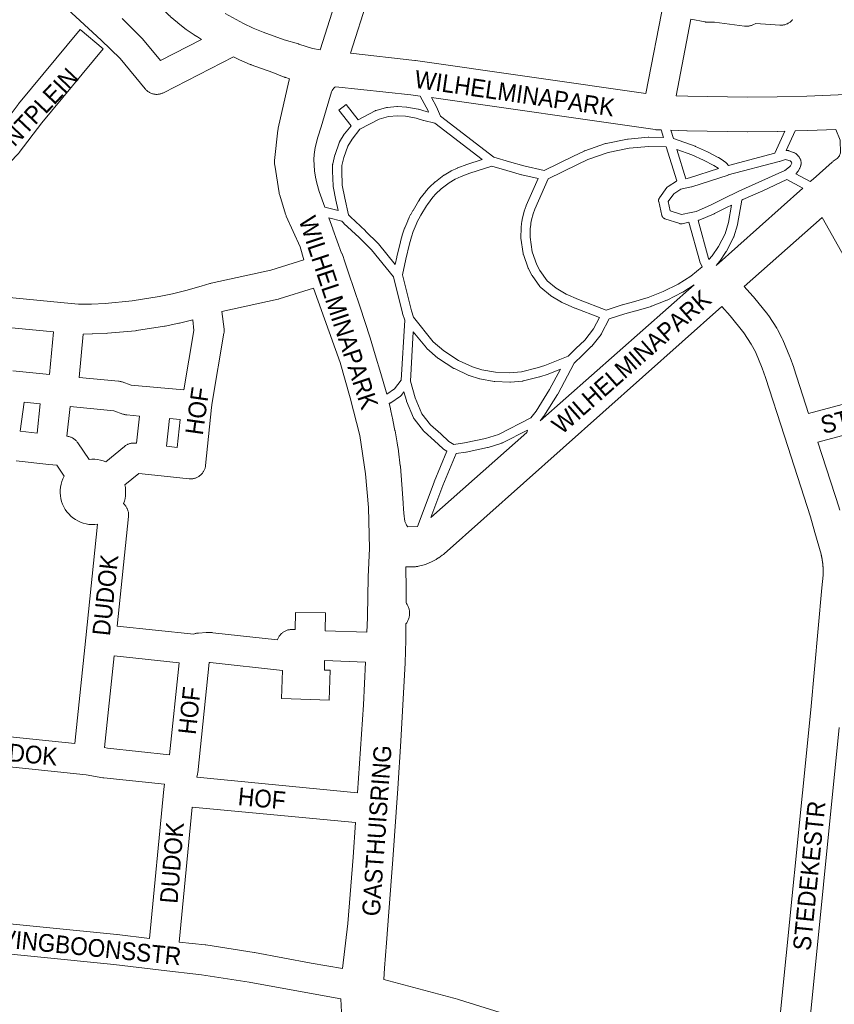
# Model space of a CAD drawing. Header units: metres. Extents: x 123819 to 142731, y 393440 to 405763.
# Tile 189 of 256: x 133383 to 133737, y 397218 to 397646. Entities that reach past the tile are written whole.
import ezdxf
from ezdxf.enums import TextEntityAlignment as Align

# ---------------------------------------------------------------- set-up
doc = ezdxf.new("R2010")
doc.units = ezdxf.units.M
doc.header["$MEASUREMENT"] = 0
for name, color, linetype, lineweight in [('gs-anno-wegen algemeen tekst', 7, 'Continuous', 0), ('gs-knt-aanvullende hoofdweg', 7, 'Continuous', 0), ('gs-knt-paden', 7, 'Continuous', 0), ('gs-knt-wegen algemeen', 7, 'Continuous', 0)]:
    doc.layers.add(name, color=color, linetype=linetype, lineweight=lineweight)
doc.styles.add('Style-Arial', font='arial.ttf')

msp = doc.modelspace()

# ---------------------------------------------------------------- linework, layer by layer
at = {"layer": 'gs-knt-aanvullende hoofdweg', "color": 7, "linetype": 'Continuous', "flags": 128}
for points in [[(133462.25, 397637.01), (133460.43, 397638.13), (133460.18, 397638.29), (133459.44, 397638.79), (133459.23, 397638.93), (133459, 397639.09), (133455.97, 397641.13), (133455.57, 397641.43), (133452.1, 397644.12), (133451.82, 397644.35), (133448.65, 397647.07), (133448.62, 397647.1), (133448.59, 397647.13), (133448.42, 397647.28), (133448.26, 397647.44), (133442.34, 397653.31), (133442.11, 397653.55), (133403.28, 397695.69), (133403.26, 397695.7), (133398.02, 397700.68), (133394.19, 397703.96), (133394.19, 397703.96), (133393.83, 397704.26)], [(133472.47, 397648.35), (133480.48, 397644), (133484.74, 397641.99), (133489.08, 397640.15), (133498.2, 397636.9), (133504.29, 397635.16), (133504.57, 397635.08), (133510.43, 397633.16), (133513.77, 397632.59)], [(133506.72, 397541.36), (133505.14, 397546.94), (133499.07, 397560.24), (133498.94, 397560.54), (133498.83, 397560.85), (133498.72, 397561.16), (133496.2, 397569.43), (133496.11, 397569.77), (133496.03, 397570.1), (133495.97, 397570.44), (133494.05, 397582.51), (133494, 397582.91), (133493.97, 397583.3), (133493.96, 397583.7), (133493.97, 397584.09), (133494, 397584.49), (133495.4, 397597.66), (133495.46, 397598.09), (133495.55, 397598.51), (133500.16, 397618.97), (133500.39, 397619.99), (133498.85, 397620.48), (133498.75, 397620.51), (133498.52, 397620.59), (133498.47, 397620.61), (133498.2, 397620.71), (133493.24, 397622.72), (133483.83, 397626.07), (133483.62, 397626.15), (133483.42, 397626.24), (133478.74, 397628.22), (133478.47, 397628.34), (133476.08, 397629.47)], [(133526.94, 397631.06), (133554.93, 397627.97), (133554.96, 397627.97), (133555.2, 397627.94), (133655.23, 397613.63)], [(133668.28, 397612.54), (133673.45, 397612.36), (133699.28, 397612.01), (133712.14, 397612.13), (133725.02, 397612.45), (133742.19, 397613.19), (133759.84, 397614.25), (133767.13, 397615.19), (133770.53, 397615.9), (133773.93, 397616.78), (133779.55, 397618.65), (133794.5, 397624.33), (133801.99, 397627.29)], [(133557.22, 397612.47), (133553.2, 397613.05), (133553.19, 397613.05), (133520.57, 397616.53), (133520.51, 397616.49), (133520.34, 397616.4), (133520.19, 397616.3), (133519.98, 397616.15), (133519.75, 397615.95), (133519.26, 397615.38), (133518.93, 397614.86), (133518.73, 397614.23), (133516.39, 397606.54), (133514.14, 397599.12), (133512.75, 397594.57), (133511.64, 397590.13), (133511.17, 397587.12), (133511.02, 397584.94), (133511.28, 397580.02), (133511.72, 397577.22), (133512.29, 397574.6), (133513.31, 397571.03), (133515.79, 397564.21)], [(133661.84, 397597.75), (133659.99, 397597.82), (133659.94, 397597.82), (133659.62, 397597.84), (133659.57, 397597.84), (133659.26, 397597.88), (133659.2, 397597.89), (133562.14, 397611.77)], [(133715.53, 397597.19), (133712.46, 397597.12), (133712.34, 397597.11), (133699.34, 397596.99), (133699.17, 397596.99), (133673.16, 397597.34), (133672.99, 397597.34), (133666.09, 397597.59)], [(133726.6, 397575.28), (133727.87, 397576.41), (133736.05, 397583.69), (133736.31, 397583.91), (133736.58, 397584.12), (133738.33, 397585.41), (133739.26, 397586.55), (133739.33, 397586.68), (133739.66, 397587.75), (133739.51, 397593.34), (133737.62, 397597.96), (133725.59, 397597.45), (133725.46, 397597.44), (133720, 397597.3)], [(133685.65, 397538.85), (133723.4, 397572.44)], [(133517.49, 397559.6), (133519.28, 397554.74), (133519.3, 397554.7), (133523.09, 397544.23), (133523.12, 397544.16), (133523.71, 397542.82), (133524.26, 397541.26), (133526.14, 397535.74), (133531.05, 397521.15), (133535.53, 397507.45), (133537.71, 397500), (133540.05, 397492.01), (133542.39, 397484.02), (133542.7, 397482.94)], [(133731.68, 397559.7), (133697.95, 397529.69)], [(133609.36, 397471.43), (133676.15, 397530.44)], [(133534.36, 397386.51), (133534.64, 397403.4), (133534.65, 397403.62), (133535.23, 397415.97), (133534.74, 397433.79), (133533.43, 397448.34), (133530.96, 397465.02), (133526.75, 397481.34), (133522.38, 397496.65), (133510.82, 397529)], [(133688.22, 397521.03), (133567.59, 397413.59), (133567.34, 397413.37), (133567.33, 397413.37), (133567.07, 397413.16), (133567.06, 397413.16), (133566.79, 397412.97), (133566.78, 397412.96), (133565.23, 397411.91), (133565.11, 397411.84), (133564.4, 397411.38), (133564.1, 397411.19), (133563.78, 397411.02), (133562.37, 397410.29), (133562.09, 397410.15), (133561.14, 397409.71), (133560.78, 397409.55), (133559.75, 397409.13), (133559.36, 397408.99), (133558.97, 397408.87), (133557.81, 397408.54), (133557.76, 397408.53), (133557.05, 397408.33), (133556.51, 397408.21), (133556.22, 397408.15), (133555.96, 397408.1), (133555.94, 397408.1), (133555.8, 397408.08), (133555.68, 397408.06), (133555.57, 397408.04), (133555.51, 397408.04), (133555.45, 397408.03), (133555.23, 397408.01), (133555.17, 397408), (133554.64, 397407.94), (133554.13, 397407.91), (133553.65, 397407.89), (133553.64, 397407.89), (133553.34, 397407.89), (133553.33, 397407.89), (133553.03, 397407.9), (133550.9, 397408), (133551.05, 397398.24), (133551.05, 397398.2), (133551.05, 397398.09), (133551.06, 397392.32)], [(133543.69, 397478.93), (133544.25, 397476.75), (133544.31, 397476.5), (133545.1, 397472.91), (133545.15, 397472.69), (133545.19, 397472.52), (133545.34, 397471.82), (133545.38, 397471.65), (133546.26, 397467.11), (133546.28, 397467.01), (133547.21, 397461.86), (133547.24, 397461.71), (133547.75, 397458.5), (133547.79, 397458.23), (133548.57, 397451.87), (133548.58, 397451.79), (133548.61, 397451.55), (133548.61, 397451.52), (133549.23, 397443.71), (133549.24, 397443.65), (133549.8, 397435.76), (133549.81, 397435.73), (133549.81, 397435.62), (133549.97, 397432.97), (133550.23, 397429.75), (133550.33, 397428.91), (133550.58, 397427.69), (133551.04, 397426.54), (133551.32, 397426.01), (133551.66, 397425.47), (133551.66, 397425.47), (133551.66, 397425.46)], [(133561.77, 397429.38), (133603.54, 397466.29)], [(133551.66, 397425.46), (133551.81, 397425.27), (133556.02, 397425.48)], [(133551.06, 397392.32), (133551.09, 397392.28), (133551.31, 397391.97), (133551.51, 397391.66), (133551.69, 397391.34), (133551.86, 397391.02), (133552.01, 397390.68), (133552.14, 397390.34), (133552.26, 397389.99), (133552.36, 397389.63), (133552.44, 397389.27), (133552.51, 397388.91), (133552.55, 397388.54), (133552.58, 397388.18), (133552.59, 397387.81), (133552.58, 397387.44), (133552.56, 397387.07), (133552.52, 397386.71), (133552.45, 397386.34), (133552.38, 397385.98), (133552.28, 397385.63), (133552.16, 397385.28), (133552.03, 397384.93), (133551.89, 397384.59), (133551.72, 397384.26), (133551.54, 397383.94), (133551.35, 397383.63), (133551.13, 397383.33), (133551.03, 397383.19), (133550.97, 397376.24), (133550.97, 397376.06), (133550.65, 397366.25), (133550.64, 397366.08), (133548.81, 397332.36), (133548.81, 397332.28), (133547.47, 397311.63), (133547.47, 397311.59), (133545.28, 397280.83), (133545.28, 397280.81), (133545.28, 397280.8), (133543.63, 397258.12), (133542.58, 397244.58), (133541.74, 397233.67), (133541.74, 397233.66), (133541.35, 397228.71)], [(133534.09, 397379.56), (133534.35, 397385.81), (133534.36, 397386.5)], [(133534.36, 397386.5), (133534.36, 397386.5), (133534.36, 397386.51)], [(133534.36, 397386.5), (133534.36, 397386.5), (133534.36, 397386.51)], [(133530.01, 397309.84), (133532.53, 397347.94), (133533.49, 397366.55)], [(133523.49, 397233.4), (133525.84, 397252.97), (133528.12, 397281.84), (133529.14, 397296.84)], [(133513.93, 397060.83), (133513.9, 397061), (133513.72, 397062.23), (133513.67, 397062.65), (133513.64, 397063.07), (133513.53, 397065.82), (133513.53, 397066.21), (133513.54, 397066.59), (133513.56, 397066.87), (133513.55, 397067.15), (133513.54, 397067.49), (133513.6, 397070.95), (133513.61, 397071.26), (133513.64, 397071.57), (133514.65, 397081.67), (133516.87, 397109.85), (133523.52, 397195.98), (133523.55, 397202.88), (133522.74, 397220.3), (133522.74, 397220.31)]]:
    msp.add_lwpolyline(points, dxfattribs=at)
at = {"layer": 'gs-knt-paden', "color": 7, "linetype": 'Continuous', "flags": 128}
msp.add_lwpolyline([(133515.79, 397564.21), (133521.59, 397562.68), (133520.58, 397567.24), (133520.57, 397567.28), (133519.39, 397573.12), (133519.38, 397573.2), (133519.36, 397573.28), (133519.36, 397573.36), (133519.35, 397573.45), (133519.11, 397579.89), (133519.11, 397579.95), (133519.11, 397580.02), (133519.17, 397582.56), (133519.18, 397582.65), (133519.19, 397582.74), (133519.2, 397582.82), (133519.21, 397582.91), (133519.23, 397582.99), (133520.2, 397586.88), (133520.22, 397586.97), (133520.25, 397587.06), (133522.06, 397592.19), (133522.08, 397592.27), (133522.12, 397592.35), (133522.15, 397592.42), (133522.19, 397592.49), (133522.23, 397592.56), (133524.23, 397595.88), (133524.28, 397595.96), (133524.33, 397596.03), (133524.38, 397596.1), (133527.17, 397599.6), (133521.86, 397606.32, -0.341012), (133521.87, 397606.33), (133525.01, 397608.81, -0.351631), (133525.02, 397608.81), (133530.28, 397602.16), (133537.65, 397606.09), (133537.73, 397606.13), (133537.82, 397606.16), (133537.9, 397606.2), (133537.99, 397606.23), (133538.07, 397606.25), (133542.62, 397607.48), (133542.71, 397607.5), (133542.79, 397607.52), (133542.88, 397607.53), (133542.96, 397607.54), (133547.1, 397607.92), (133547.18, 397607.93), (133547.25, 397607.93), (133547.33, 397607.93), (133547.41, 397607.92), (133551.2, 397607.69), (133551.28, 397607.68), (133551.36, 397607.67), (133551.44, 397607.66), (133556.33, 397606.77), (133556.42, 397606.75), (133556.52, 397606.72), (133559.78, 397605.8), (133560.87, 397605.51), (133560.64, 397606.02), (133557.22, 397612.47)], format="xyb", dxfattribs=at)
for points in [[(133562.14, 397611.77), (133564.22, 397607.85), (133564.25, 397607.79), (133564.28, 397607.73)], [(133564.28, 397607.73), (133566.05, 397603.77), (133589.25, 397585.92), (133595.94, 397583.94), (133602.27, 397582.2), (133610.98, 397580.16), (133623.76, 397586.31), (133628.4, 397588.59), (133628.47, 397588.62), (133628.55, 397588.65), (133628.62, 397588.68), (133637.65, 397591.83), (133637.74, 397591.86), (133637.83, 397591.88), (133637.92, 397591.9), (133647.22, 397593.78), (133647.3, 397593.79), (133647.38, 397593.8), (133647.45, 397593.81), (133656.26, 397594.55), (133656.35, 397594.56), (133656.45, 397594.56), (133662.84, 397594.48), (133661.84, 397597.75)], [(133539.34, 397602.43), (133531.05, 397598.02), (133527.61, 397593.7), (133525.78, 397590.66), (133524.07, 397585.82), (133523.19, 397582.24), (133523.13, 397579.98), (133523.36, 397573.76), (133524.5, 397568.09), (133526.11, 397560.85), (133526.9, 397559.99), (133533.41, 397553.88), (133533.46, 397553.84), (133538.89, 397548.44), (133538.94, 397548.39), (133538.99, 397548.34), (133539.03, 397548.29), (133546.38, 397539.33), (133547.07, 397542.5), (133547.08, 397542.55), (133548.66, 397549.2), (133548.68, 397549.28), (133549.54, 397552.41), (133549.56, 397552.46), (133549.58, 397552.51), (133550.43, 397555.03), (133550.45, 397555.09), (133550.47, 397555.15), (133551.78, 397558.3), (133551.81, 397558.37), (133552.44, 397559.76), (133552.47, 397559.83), (133553.05, 397560.97), (133553.07, 397561.02), (133553.1, 397561.07), (133554.06, 397562.75), (133554.08, 397562.79), (133556.5, 397566.86), (133556.54, 397566.93), (133557.03, 397567.68), (133557.07, 397567.73), (133557.11, 397567.79), (133559.6, 397571.06), (133559.64, 397571.11), (133559.69, 397571.17), (133561.1, 397572.76), (133561.16, 397572.83), (133561.23, 397572.9), (133563.64, 397575.14), (133563.72, 397575.2), (133563.79, 397575.26), (133567.41, 397578.03), (133567.48, 397578.08), (133567.55, 397578.12), (133567.62, 397578.16), (133570.48, 397579.83), (133570.55, 397579.88), (133570.63, 397579.91), (133573.36, 397581.21), (133573.45, 397581.25), (133573.54, 397581.29), (133577.39, 397582.69), (133577.46, 397582.71), (133584.06, 397584.84), (133563.52, 397600.65), (133558.73, 397601.91), (133558.7, 397601.92), (133555.51, 397602.83), (133550.83, 397603.68), (133547.31, 397603.9), (133543.5, 397603.56), (133539.34, 397602.43), (133539.34, 397602.43)], [(133666.09, 397597.59), (133667.19, 397593.99), (133676.63, 397590.64), (133676.71, 397590.61), (133676.78, 397590.57), (133681.89, 397588.26), (133681.95, 397588.23), (133682, 397588.21), (133686.63, 397585.78), (133686.7, 397585.74), (133686.76, 397585.71), (133688.8, 397584.44), (133688.87, 397584.4), (133688.95, 397584.34), (133689.92, 397583.61), (133689.99, 397583.56), (133690.05, 397583.51), (133690.11, 397583.45), (133690.17, 397583.39), (133690.22, 397583.34), (133691.08, 397582.36), (133711.16, 397587.65), (133715.53, 397597.19)], [(133720, 397597.3), (133716.14, 397588.88), (133716.89, 397588.8), (133716.98, 397588.79), (133717.06, 397588.77), (133717.15, 397588.75), (133717.23, 397588.73), (133717.31, 397588.7), (133719.33, 397588.01), (133719.41, 397587.98), (133719.5, 397587.94), (133719.58, 397587.9), (133719.66, 397587.86), (133719.74, 397587.81), (133720.34, 397587.44), (133720.41, 397587.39), (133720.47, 397587.34), (133720.54, 397587.29), (133720.6, 397587.24), (133720.66, 397587.18), (133720.72, 397587.12), (133721.24, 397586.58), (133721.29, 397586.53), (133721.34, 397586.47), (133721.38, 397586.41), (133721.69, 397586.01), (133721.74, 397585.94), (133721.78, 397585.87), (133721.83, 397585.81), (133721.87, 397585.73), (133722.11, 397585.28), (133722.14, 397585.22), (133722.16, 397585.17), (133722.38, 397584.69), (133722.42, 397584.61), (133722.45, 397584.52), (133722.48, 397584.43), (133722.51, 397584.34), (133722.53, 397584.25), (133722.6, 397583.86), (133722.62, 397583.77), (133722.63, 397583.68), (133722.64, 397583.59), (133722.64, 397583.5), (133722.64, 397583.41), (133722.64, 397583.32), (133722.63, 397583.22), (133722.59, 397582.88), (133722.57, 397582.78), (133722.55, 397582.69), (133722.53, 397582.59), (133722.42, 397582.17), (133722.39, 397582.09), (133722.37, 397582.01), (133722.34, 397581.93), (133722.02, 397581.17), (133721.98, 397581.08), (133721.94, 397580.99), (133721.43, 397580.04), (133721.38, 397579.96), (133721.33, 397579.88), (133721.28, 397579.8), (133721.22, 397579.73), (133720.57, 397578.92), (133720.51, 397578.85), (133720.45, 397578.78), (133720.39, 397578.72), (133720.32, 397578.66), (133720.3, 397578.64), (133726.6, 397575.28)], [(133625.94, 397524.02), (133637.97, 397519.4), (133644.9, 397521.7), (133644.96, 397521.72), (133645.01, 397521.74), (133649.81, 397523.03), (133656.22, 397524.94), (133662.69, 397527.49), (133669.21, 397530.79), (133674.65, 397534.25), (133679.58, 397538.32), (133678.68, 397540.4), (133678.65, 397540.48), (133678.62, 397540.57), (133678.59, 397540.66), (133673.91, 397557.61), (133670.95, 397557), (133670.86, 397556.98), (133670.76, 397556.97), (133670.67, 397556.96), (133670.57, 397556.95), (133670.48, 397556.96), (133670.38, 397556.96), (133670.29, 397556.97), (133670.19, 397556.98), (133670.1, 397557), (133670.01, 397557.03), (133669.92, 397557.05), (133663.46, 397559.17), (133663.37, 397559.2), (133663.28, 397559.24), (133663.19, 397559.28), (133663.11, 397559.32), (133663.03, 397559.37), (133662.95, 397559.42), (133662.87, 397559.48), (133662.8, 397559.53), (133662.73, 397559.6), (133662.66, 397559.66), (133662.59, 397559.73), (133662.53, 397559.8), (133662.47, 397559.88), (133662.42, 397559.95), (133662.37, 397560.03), (133662.32, 397560.11), (133662.28, 397560.2), (133662.24, 397560.28), (133662.2, 397560.37), (133662.17, 397560.46), (133662.14, 397560.55), (133662.12, 397560.64), (133660.77, 397566.64), (133660.75, 397566.73), (133660.74, 397566.83), (133660.73, 397566.92), (133660.72, 397567.01), (133660.72, 397567.11), (133660.72, 397567.2), (133660.73, 397567.3), (133660.74, 397567.39), (133660.76, 397567.48), (133660.78, 397567.58), (133660.81, 397567.67), (133660.84, 397567.76), (133660.87, 397567.85), (133660.91, 397567.93), (133660.95, 397568.02), (133661, 397568.1), (133661.05, 397568.18), (133661.1, 397568.26), (133664.29, 397572.67), (133664.35, 397572.74), (133664.4, 397572.82), (133664.47, 397572.88), (133664.53, 397572.95), (133664.6, 397573.01), (133664.67, 397573.07), (133664.75, 397573.13), (133664.82, 397573.18), (133668.45, 397575.53), (133668.53, 397575.58), (133668.58, 397575.6), (133664.07, 397590.45), (133656.5, 397590.54), (133647.91, 397589.81), (133638.85, 397587.99), (133630.06, 397584.92), (133625.52, 397582.7), (133625.51, 397582.69), (133612.75, 397576.55), (133606.95, 397563.35), (133606.25, 397561.28), (133605.56, 397558.63), (133605.26, 397557.21), (133605.19, 397556.74), (133605, 397554.85), (133604.94, 397551.19), (133605.85, 397544.78), (133607.87, 397539.15), (133609.14, 397536.7), (133612.29, 397532.25), (133616.2, 397529.02), (133620.53, 397526.42), (133625.94, 397524.02), (133625.94, 397524.02), (133625.94, 397524.02)], [(133668.64, 397589.21), (133672.48, 397576.57), (133674.07, 397576.93), (133686.68, 397581.01), (133686.6, 397581.07), (133684.7, 397582.25), (133680.18, 397584.62), (133675.2, 397586.88), (133668.64, 397589.21)], [(133550.99, 397541.63), (133549.54, 397534.86), (133553.42, 397519.16), (133554.32, 397516.35), (133562.89, 397505.76), (133567.43, 397501.76), (133573.89, 397497.63), (133579.85, 397494.84), (133583.98, 397493.55), (133589.86, 397492.49), (133596.16, 397492.25), (133601.21, 397492.67), (133608.04, 397494.35), (133611.39, 397495.45), (133621.39, 397499.42), (133624.81, 397502.78), (133624.83, 397502.8), (133628.63, 397506.42), (133632.51, 397511.31), (133635.09, 397516.2), (133624.45, 397520.29), (133624.4, 397520.31), (133624.36, 397520.33), (133618.79, 397522.8), (133618.72, 397522.83), (133618.65, 397522.87), (133618.57, 397522.91), (133614, 397525.65), (133613.94, 397525.69), (133613.88, 397525.73), (133613.82, 397525.78), (133613.76, 397525.82), (133609.52, 397529.33), (133609.46, 397529.38), (133609.39, 397529.44), (133609.33, 397529.51), (133609.27, 397529.57), (133609.22, 397529.64), (133609.16, 397529.71), (133605.78, 397534.49), (133605.72, 397534.57), (133605.67, 397534.65), (133605.63, 397534.73), (133604.24, 397537.43), (133604.2, 397537.51), (133604.17, 397537.59), (133604.13, 397537.67), (133602, 397543.62), (133601.97, 397543.69), (133601.95, 397543.77), (133601.93, 397543.85), (133601.91, 397543.93), (133601.9, 397544.01), (133600.94, 397550.79), (133600.93, 397550.86), (133600.93, 397550.94), (133600.92, 397551.02), (133600.92, 397551.1), (133600.99, 397555), (133600.99, 397555.08), (133601, 397555.15), (133601.19, 397557.19), (133601.2, 397557.25), (133601.21, 397557.31), (133601.3, 397557.89), (133601.31, 397557.94), (133601.32, 397557.99), (133601.64, 397559.51), (133601.66, 397559.6), (133602.38, 397562.36), (133602.4, 397562.42), (133602.42, 397562.49), (133603.17, 397564.72), (133603.2, 397564.8), (133603.23, 397564.89), (133608.4, 397576.63), (133601.31, 397578.29), (133601.24, 397578.31), (133594.86, 397580.07), (133594.82, 397580.08), (133588.34, 397581.99), (133578.73, 397578.9), (133575, 397577.54), (133572.43, 397576.32), (133569.75, 397574.76), (133566.31, 397572.13), (133564.04, 397570.02), (133562.75, 397568.56), (133560.35, 397565.41), (133559.94, 397564.78), (133557.54, 397560.73), (133556.62, 397559.12), (133556.09, 397558.06), (133555.48, 397556.73), (133554.21, 397553.68), (133553.4, 397551.28), (133552.56, 397548.24), (133550.99, 397541.64), (133550.99, 397541.64), (133550.99, 397541.63)], [(133690.96, 397578.17), (133675.22, 397573.08), (133675.13, 397573.05), (133675.05, 397573.03), (133671.55, 397572.24), (133670.34, 397571.96), (133667.33, 397570.01), (133664.89, 397566.64), (133665.79, 397562.64), (133670.66, 397561.04), (133674.93, 397561.93), (133676.97, 397562.36), (133683.25, 397565.03), (133688.7, 397567.76), (133688.72, 397567.77), (133695.54, 397571.12), (133695.61, 397571.15), (133704.28, 397575.01), (133715.49, 397580.13), (133717.61, 397581.65), (133717.97, 397582.1), (133718.34, 397582.79), (133718.57, 397583.35), (133718.57, 397583.36), (133718.54, 397583.44), (133718.4, 397583.7), (133718.25, 397583.88), (133717.98, 397584.17), (133717.8, 397584.28), (133716.21, 397584.83), (133715.76, 397584.88), (133713.22, 397584.04), (133713.2, 397584.03), (133713.13, 397584.01), (133713.1, 397584), (133690.97, 397578.18), (133690.96, 397578.17), (133690.96, 397578.17)], [(133723.4, 397572.44), (133716.44, 397576.15), (133705.94, 397571.35), (133705.92, 397571.35), (133697.28, 397567.49), (133696.89, 397567.3), (133695.05, 397556.74), (133695.03, 397556.65), (133695.01, 397556.56), (133694.98, 397556.47), (133693.34, 397551.31), (133693.31, 397551.23), (133693.28, 397551.16), (133693.25, 397551.09), (133693.22, 397551.02), (133690.25, 397545.13), (133690.21, 397545.05), (133690.17, 397544.97), (133690.12, 397544.9), (133687.26, 397540.73), (133687.22, 397540.66), (133687.17, 397540.6), (133687.12, 397540.54), (133685.65, 397538.85)], [(133684.88, 397561.35), (133678.35, 397558.58), (133678.26, 397558.54), (133678.17, 397558.51), (133678.08, 397558.48), (133677.98, 397558.46), (133677.85, 397558.43), (133682.43, 397541.86), (133682.6, 397541.47), (133684.01, 397543.09), (133686.72, 397547.06), (133689.56, 397552.68), (133691.11, 397557.56), (133692.42, 397565.11), (133690.5, 397564.16), (133685, 397561.4), (133684.94, 397561.38), (133684.89, 397561.35), (133684.88, 397561.35), (133684.88, 397561.35)], [(133542.7, 397482.94), (133546.06, 397485.21), (133548.93, 397489.06), (133550.5, 397515.12), (133549.57, 397517.99), (133549.55, 397518.06), (133549.53, 397518.13), (133545.63, 397533.91), (133535.99, 397545.66), (133530.64, 397550.97), (133524.09, 397557.11), (133524.03, 397557.17), (133523.98, 397557.23), (133523.18, 397558.1), (133517.49, 397559.6)], [(133676.15, 397530.44), (133671.29, 397527.34), (133671.23, 397527.31), (133671.17, 397527.28), (133671.11, 397527.25), (133664.42, 397523.86), (133664.33, 397523.82), (133664.25, 397523.78), (133657.62, 397521.17), (133657.53, 397521.14), (133657.45, 397521.11), (133650.93, 397519.17), (133650.88, 397519.16), (133646.12, 397517.87), (133639.32, 397515.62), (133635.98, 397509.27), (133635.94, 397509.19), (133635.89, 397509.11), (133635.84, 397509.03), (133635.78, 397508.95), (133631.69, 397503.81), (133631.63, 397503.74), (133631.57, 397503.67), (133631.5, 397503.61), (133627.62, 397499.9), (133624.13, 397496.48), (133616.92, 397482.98), (133616.88, 397482.92), (133616.85, 397482.85), (133610.84, 397473.35), (133610.81, 397473.29), (133610.77, 397473.24), (133610.73, 397473.19), (133609.36, 397471.43)], [(133618.15, 397493.81), (133612.82, 397491.69), (133612.76, 397491.67), (133612.7, 397491.65), (133609.22, 397490.51), (133609.14, 397490.48), (133609.07, 397490.47), (133602.02, 397488.73), (133601.94, 397488.71), (133601.86, 397488.7), (133601.79, 397488.69), (133601.71, 397488.68), (133596.38, 397488.23), (133596.29, 397488.22), (133596.21, 397488.22), (133596.13, 397488.22), (133589.57, 397488.47), (133589.47, 397488.48), (133589.38, 397488.49), (133589.28, 397488.5), (133583.15, 397489.62), (133583.06, 397489.63), (133582.98, 397489.65), (133582.91, 397489.68), (133578.52, 397491.04), (133578.43, 397491.07), (133578.35, 397491.11), (133578.27, 397491.14), (133572.07, 397494.05), (133571.99, 397494.08), (133571.91, 397494.13), (133571.84, 397494.17), (133565.14, 397498.46), (133565.07, 397498.5), (133565.01, 397498.54), (133564.95, 397498.59), (133564.89, 397498.64), (133560.1, 397502.86), (133560.04, 397502.92), (133559.98, 397502.98), (133559.92, 397503.04), (133559.87, 397503.1), (133554.22, 397510.08), (133552.92, 397488.58), (133555.08, 397481.4), (133557.93, 397474.44), (133561.64, 397469.65), (133566.13, 397465.77), (133566.17, 397465.74), (133566.21, 397465.71), (133569.64, 397462.43), (133571.79, 397461.07), (133576.44, 397461.76), (133585.55, 397463.71), (133591.23, 397465.47), (133605.22, 397472.66), (133607.5, 397475.58), (133613.41, 397484.94), (133618.15, 397493.81)], [(133556.02, 397425.48), (133563.22, 397444.76), (133563.25, 397444.83), (133568.84, 397458.18), (133567.33, 397459.13), (133567.26, 397459.18), (133567.19, 397459.23), (133567.13, 397459.27), (133567.07, 397459.33), (133567.01, 397459.38), (133563.47, 397462.76), (133558.86, 397466.74), (133558.8, 397466.8), (133558.74, 397466.85), (133558.69, 397466.91), (133558.63, 397466.97), (133558.58, 397467.03), (133554.59, 397472.19), (133554.53, 397472.26), (133554.48, 397472.34), (133554.44, 397472.42), (133554.39, 397472.5), (133554.35, 397472.58), (133554.32, 397472.66), (133551.32, 397479.96), (133551.3, 397480.02), (133551.27, 397480.09), (133551.25, 397480.15), (133550.12, 397483.93), (133549.08, 397482.54), (133549.02, 397482.46), (133548.96, 397482.39), (133548.89, 397482.32), (133548.82, 397482.25), (133548.75, 397482.19), (133548.67, 397482.13), (133548.59, 397482.07), (133544.42, 397479.24), (133544.33, 397479.19), (133544.25, 397479.14), (133544.16, 397479.09), (133544.07, 397479.05), (133543.98, 397479.02), (133543.89, 397478.98), (133543.79, 397478.96), (133543.7, 397478.93), (133543.69, 397478.93)], [(133603.54, 397466.29), (133603.76, 397467.39), (133592.91, 397461.82), (133592.83, 397461.78), (133592.75, 397461.75), (133592.67, 397461.71), (133592.59, 397461.69), (133586.66, 397459.84), (133586.57, 397459.81), (133586.48, 397459.79), (133577.21, 397457.81), (133577.15, 397457.8), (133577.09, 397457.79), (133572.77, 397457.15), (133566.97, 397443.32), (133561.77, 397429.38)]]:
    msp.add_lwpolyline(points, dxfattribs=at)
at = {"layer": 'gs-knt-wegen algemeen', "color": 7, "linetype": 'Continuous', "flags": 128}
for points in [[(133513.77, 397632.59), (133539.6, 397713.58), (133539.61, 397713.61)], [(133549.99, 397703.31), (133526.94, 397631.06)], [(133655.23, 397613.63), (133663.12, 397654.62), (133666.9, 397674.3)], [(133427.76, 397646.11), (133436.22, 397637.76), (133436.37, 397637.61), (133436.51, 397637.45), (133436.65, 397637.29), (133436.65, 397637.29), (133436.66, 397637.29)], [(133718.92, 397645.66), (133718.72, 397645.42), (133718.5, 397645.19), (133718.28, 397644.97), (133718.04, 397644.77), (133717.8, 397644.57), (133717.54, 397644.39), (133717.28, 397644.22), (133717.01, 397644.06), (133716.73, 397643.91), (133716.44, 397643.78), (133716.15, 397643.66), (133715.86, 397643.56), (133715.55, 397643.47), (133715.25, 397643.4), (133714.94, 397643.34), (133714.63, 397643.29), (133714.32, 397643.26), (133714, 397643.25), (133713.69, 397643.25), (133713.38, 397643.27), (133703, 397644.04), (133701.62, 397643.4), (133701.33, 397643.28), (133701.05, 397643.17), (133700.75, 397643.07), (133700.45, 397642.99), (133700.15, 397642.92), (133699.85, 397642.87), (133699.54, 397642.83), (133699.24, 397642.81), (133698.93, 397642.8), (133698.62, 397642.8), (133698.31, 397642.82), (133698, 397642.86), (133684.93, 397644.63), (133682.28, 397644.55), (133682, 397644.55), (133681.72, 397644.56), (133681.44, 397644.58), (133681.16, 397644.61), (133680.89, 397644.66), (133674.68, 397645.81), (133668.28, 397612.54)], [(133436.66, 397637.29), (133444.47, 397627.89), (133462.25, 397637.01)], [(133330.1, 397529.61), (133348.77, 397527.84), (133348.78, 397527.84), (133405.62, 397522.36), (133408.82, 397522.07), (133414.51, 397522.13), (133420.36, 397522.38), (133432.19, 397523.47), (133443.92, 397525.33), (133449.65, 397526.53), (133455.39, 397527.93), (133462.16, 397529.84), (133465.86, 397531), (133466.13, 397531.08), (133466.4, 397531.15), (133492.39, 397536.89), (133506.72, 397541.36)], [(133510.82, 397529), (133496, 397524.38), (133495.73, 397524.3), (133495.47, 397524.24), (133495.47, 397524.24), (133495.46, 397524.24)], [(133697.95, 397529.69), (133701.67, 397525.52), (133701.87, 397525.28), (133708.14, 397517.52), (133708.27, 397517.35), (133708.4, 397517.17), (133708.53, 397516.99), (133712.05, 397511.58), (133712.21, 397511.32), (133712.36, 397511.05), (133714.44, 397507.09), (133714.57, 397506.82), (133714.69, 397506.55), (133717.74, 397499.14), (133717.85, 397498.86), (133719.39, 397494.58), (133719.46, 397494.39), (133725.88, 397474.57)], [(133495.46, 397524.24), (133471.13, 397518.86)], [(133471.13, 397518.86), (133472.02, 397511.25), (133472.05, 397510.94), (133472.07, 397510.63), (133472.07, 397510.32), (133472.05, 397510.01), (133472.02, 397509.7), (133471.97, 397509.39), (133466.82, 397479.38), (133466.6, 397477.18), (133464.03, 397452.04), (133463.99, 397451.73), (133463.94, 397451.43), (133463.87, 397451.13), (133463.79, 397450.83), (133463.69, 397450.53), (133463.58, 397450.24), (133463.46, 397449.96), (133463.32, 397449.68), (133463.17, 397449.41), (133463.01, 397449.15), (133462.83, 397448.89), (133462.64, 397448.65), (133462.44, 397448.41), (133462.23, 397448.18), (133462.01, 397447.96), (133461.78, 397447.76), (133461.54, 397447.56), (133461.29, 397447.38), (133461.04, 397447.2), (133460.77, 397447.04), (133460.5, 397446.9), (133460.22, 397446.76), (133459.93, 397446.64), (133459.64, 397446.54), (133459.35, 397446.45), (133459.05, 397446.37), (133458.74, 397446.3), (133458.44, 397446.25), (133458.13, 397446.22), (133457.82, 397446.2), (133457.51, 397446.19), (133457.2, 397446.2), (133456.89, 397446.23), (133439.22, 397448.03), (133434.96, 397448.47), (133428.99, 397443.54), (133429.19, 397442.38), (133429.29, 397441.21), (133429.3, 397440.03), (133429.21, 397438.86), (133429.03, 397437.69), (133428.75, 397436.55), (133428.38, 397435.44), (133428.93, 397434.82), (133429.14, 397434.58), (133429.33, 397434.32), (133429.51, 397434.06), (133429.68, 397433.79), (133429.84, 397433.51), (133429.98, 397433.23), (133430.1, 397432.93), (133430.22, 397432.63), (133430.32, 397432.33), (133430.4, 397432.02), (133430.47, 397431.71), (133430.52, 397431.4), (133430.56, 397431.08), (133430.58, 397430.76), (133430.58, 397430.44), (133430.57, 397430.12), (133430.55, 397429.81), (133425.58, 397382.2), (133458.86, 397378.72), (133459.15, 397378.83), (133459.43, 397378.93), (133459.72, 397379.01), (133460.01, 397379.08), (133460.3, 397379.13), (133460.6, 397379.17), (133460.89, 397379.2), (133464.32, 397379.46), (133464.61, 397379.47), (133464.9, 397379.47), (133465.19, 397379.46), (133466.91, 397379.36), (133467.23, 397379.33), (133495.24, 397376.28)], [(133712.51, 397203.06), (133726.79, 397345.77), (133731.67, 397398.88), (133732.17, 397404.26), (133732.17, 397404.4), (133732.18, 397404.55), (133732.18, 397404.69), (133732.19, 397404.84), (133732.19, 397404.98), (133732.19, 397405.13), (133732.19, 397405.27), (133732.19, 397405.42), (133732.19, 397405.56), (133732.19, 397405.71), (133732.19, 397405.86), (133732.19, 397406), (133732.19, 397406.15), (133732.19, 397406.29), (133732.18, 397406.44), (133732.18, 397406.58), (133732.17, 397406.73), (133732.17, 397406.87), (133732.16, 397407.02), (133732.16, 397407.16), (133732.15, 397407.31), (133732.14, 397407.45), (133732.13, 397407.6), (133732.12, 397407.74), (133732.12, 397407.89), (133732.11, 397408.03), (133732.09, 397408.18), (133732.08, 397408.32), (133732.07, 397408.47), (133732.06, 397408.61), (133732.05, 397408.76), (133732.03, 397408.9), (133732.02, 397409.05), (133732, 397409.19), (133731.99, 397409.34), (133731.97, 397409.48), (133731.95, 397409.63), (133731.93, 397409.77), (133731.92, 397409.91), (133731.9, 397410.06), (133731.88, 397410.2), (133731.86, 397410.35), (133731.84, 397410.49), (133731.82, 397410.63), (133731.79, 397410.78), (133731.77, 397410.92), (133731.75, 397411.07), (133731.73, 397411.21), (133731.7, 397411.35), (133731.68, 397411.5), (133731.65, 397411.64), (133731.62, 397411.78), (133731.6, 397411.92), (133731.57, 397412.07), (133731.54, 397412.21), (133731.51, 397412.35), (133731.48, 397412.49), (133731.45, 397412.64), (133731.42, 397412.78), (133731.39, 397412.92), (133731.36, 397413.06), (133731.33, 397413.2), (133731.3, 397413.35), (133731.26, 397413.49), (133728.62, 397422.83), (133726.65, 397429.69), (133715.4, 397464.69), (133707.1, 397490.27), (133705.65, 397494.32), (133702.77, 397501.31), (133700.97, 397504.73), (133697.8, 397509.6), (133691.85, 397516.97), (133688.22, 397521.03)], [(133397.93, 397510.02), (133353.83, 397514.27)], [(133410.92, 397509.07), (133409.18, 397490.25), (133426.23, 397488.59), (133426.55, 397488.55), (133426.86, 397488.5), (133427.17, 397488.43), (133427.47, 397488.35), (133427.78, 397488.25), (133431.71, 397486.86), (133443.05, 397485.87), (133454.55, 397484.87), (133458.98, 397510.67), (133458.44, 397515.28)], [(133458.44, 397515.28), (133452.63, 397513.86), (133452.43, 397513.81), (133446.43, 397512.56), (133446.12, 397512.5), (133434.02, 397510.58), (133433.81, 397510.55), (133433.6, 397510.53), (133421.4, 397509.4), (133421.08, 397509.38), (133414.97, 397509.12), (133414.75, 397509.11), (133410.92, 397509.07)], [(133380.3, 397493.06), (133396.22, 397491.51), (133397.93, 397510.02)], [(133383.56, 397466.83), (133390.81, 397466.07), (133392.18, 397478.82), (133385.28, 397479.49), (133383.56, 397466.83)], [(133405.14, 397477.56), (133403.76, 397464.7), (133403.77, 397464.7), (133404.08, 397464.66), (133404.39, 397464.6), (133404.7, 397464.53), (133405, 397464.45), (133405.3, 397464.35), (133405.59, 397464.24), (133405.88, 397464.11), (133406.16, 397463.96), (133406.43, 397463.81), (133406.7, 397463.64), (133406.96, 397463.46), (133407.21, 397463.27), (133407.45, 397463.06), (133407.67, 397462.85), (133407.89, 397462.62), (133408.1, 397462.38), (133408.29, 397462.13), (133408.48, 397461.88), (133413.39, 397454.62), (133414.63, 397454.72), (133415.87, 397454.71), (133417.11, 397454.59), (133418.34, 397454.35), (133419.54, 397454.02), (133420.69, 397453.57), (133428.77, 397460.24), (133429.01, 397460.43), (133429.26, 397460.61), (133429.51, 397460.77), (133429.77, 397460.92), (133430.04, 397461.06), (133430.32, 397461.19), (133430.6, 397461.31), (133430.89, 397461.41), (133431.18, 397461.49), (133431.47, 397461.57), (133431.77, 397461.63), (133432.07, 397461.68), (133432.37, 397461.71), (133432.67, 397461.73), (133432.97, 397461.73), (133433.28, 397461.72), (133433.58, 397461.7), (133434.08, 397461.65), (133435.32, 397473.47), (133429.75, 397473.96), (133429.48, 397473.99), (133429.21, 397474.03), (133428.94, 397474.08), (133428.67, 397474.14), (133428.41, 397474.22), (133428.15, 397474.31), (133424.18, 397475.71), (133405.14, 397477.56)], [(133448.29, 397472.34), (133447.03, 397460.32), (133451.74, 397459.84), (133452.97, 397471.93), (133448.29, 397472.34)], [(133729.89, 397462.16), (133739.08, 397433.58), (133739.14, 397433.38), (133739.37, 397432.57)], [(133341.14, 397338.04), (133407.28, 397331.18), (133411.96, 397377.08), (133417.11, 397426.43), (133415.87, 397426.31), (133414.61, 397426.3), (133413.35, 397426.4), (133412.11, 397426.61), (133410.89, 397426.92), (133409.71, 397427.35), (133408.57, 397427.88), (133407.47, 397428.5), (133406.44, 397429.22), (133405.48, 397430.03), (133404.59, 397430.92), (133403.78, 397431.89), (133403.06, 397432.93), (133402.44, 397434.02), (133401.91, 397435.16), (133401.49, 397436.35), (133401.18, 397437.57), (133400.97, 397438.81), (133400.88, 397440.07), (133400.89, 397441.32), (133401.02, 397442.58), (133401.26, 397443.81), (133401.61, 397445.02), (133402.06, 397446.2), (133402.61, 397447.32), (133399.39, 397452.07), (133395.91, 397452.44), (133381.8, 397453.93)], [(133424.25, 397369.25), (133420.19, 397329.41), (133421.41, 397329.2), (133448.32, 397326.35), (133452.52, 397366.3), (133424.25, 397369.25)], [(133497.48, 397362.94), (133465.97, 397366.37), (133465.62, 397366.39), (133460.59, 397318.51), (133460.59, 397318.45), (133460.55, 397318.2), (133460.55, 397318.19), (133460.54, 397318.13), (133460.5, 397317.88), (133460.49, 397317.88), (133460.48, 397317.82), (133460.2, 397316.51), (133530.01, 397309.84)], [(133739.12, 397338.16), (133725.46, 397201.71), (133725.44, 397201.61), (133723.45, 397184.41)], [(133439.66, 397246.48), (133445.91, 397311.34), (133446.23, 397313.48), (133419.83, 397316.28), (133419.61, 397316.3), (133419.4, 397316.34), (133412.21, 397317.58), (133340.01, 397325.07), (133337.89, 397325.15), (133337.18, 397325.07)], [(133529.14, 397296.84), (133458.25, 397303.61), (133452.6, 397244.97)], [(133332.29, 397257.46), (133425.45, 397248.19), (133425.59, 397248.18), (133439.66, 397246.48)], [(133522.74, 397220.31), (133507.54, 397223.01), (133507.49, 397223.02), (133482.95, 397227.57), (133462.21, 397230.78), (133444.77, 397232.75), (133424.1, 397235.24), (133324.56, 397245.14), (133302.28, 397247.39), (133292.66, 397248.15), (133292.45, 397248.17), (133285.3, 397248.96), (133279.39, 397248.99), (133275.94, 397248.9)], [(133452.6, 397244.97), (133463.8, 397243.7), (133464.07, 397243.67), (133485.04, 397240.42), (133485.23, 397240.39), (133509.83, 397235.83), (133523.49, 397233.4)], [(133541.35, 397228.71), (133574.05, 397219.95), (133574.3, 397219.88), (133639.81, 397199.47), (133661.34, 397195.07), (133676.39, 397191.99), (133710.57, 397186.37)]]:
    msp.add_lwpolyline(points, dxfattribs=at)
for points in [[(133476.08, 397629.47), (133445.77, 397613.92), (133445.49, 397613.78), (133445.2, 397613.66), (133444.91, 397613.55), (133444.61, 397613.46), (133444.3, 397613.38), (133444, 397613.31), (133443.69, 397613.26), (133443.37, 397613.23), (133443.06, 397613.21), (133442.75, 397613.2), (133442.43, 397613.21), (133442.12, 397613.24), (133441.81, 397613.28), (133441.5, 397613.33), (133441.19, 397613.41), (133440.89, 397613.49), (133440.59, 397613.59), (133440.3, 397613.7), (133440.01, 397613.83), (133439.73, 397613.97), (133439.46, 397614.13), (133439.19, 397614.3), (133438.94, 397614.48), (133438.69, 397614.67), (133438.45, 397614.87), (133438.22, 397615.09), (133438, 397615.31), (133437.8, 397615.55), (133426.85, 397628.72), (133418.7, 397636.76), (133402.12, 397651.97, -0.368657)], [(133314.38, 397531.07), (133329.98, 397549.84), (133330.09, 397549.98), (133345.73, 397567.79), (133345.93, 397568.01), (133372.97, 397596.05), (133382.65, 397608.85), (133382.83, 397609.08), (133409.6, 397641.32, -0.38528), (133409.61, 397641.32), (133419.61, 397633.02, -0.385281), (133419.61, 397633.01), (133392.94, 397600.88), (133383.12, 397587.89), (133382.96, 397587.68), (133382.79, 397587.49), (133382.61, 397587.3), (133355.41, 397559.08), (133339.94, 397541.46), (133330.1, 397529.61)], [(133745.39, 397535.56, -0.371441), (133745.37, 397535.56), (133731.68, 397559.7)], [(133725.88, 397474.57), (133774.08, 397487.4), (133771.8, 397492.54), (133771.7, 397492.77), (133769.35, 397498.66), (133766.88, 397504.34), (133762.64, 397513.14, -0.36781), (133762.64, 397513.15), (133774.35, 397518.8, -0.36781), (133774.36, 397518.8), (133778.66, 397509.89), (133778.77, 397509.65), (133781.33, 397503.76), (133781.41, 397503.57), (133783.75, 397497.7), (133787.62, 397488.99), (133787.72, 397488.75)], [(133787.72, 397488.75), (133787.73, 397488.71), (133793.34, 397490, -0.368822), (133793.35, 397490), (133796.28, 397477.33, -0.36882), (133796.27, 397477.32), (133787.79, 397475.36), (133787.49, 397475.29), (133787.19, 397475.25), (133786.89, 397475.21), (133786.59, 397475.19), (133786.29, 397475.19), (133785.98, 397475.2), (133785.68, 397475.22), (133785.38, 397475.26), (133785.08, 397475.31), (133784.79, 397475.37), (133784.49, 397475.45), (133784.21, 397475.54), (133783.92, 397475.65), (133781.4, 397475.88), (133729.89, 397462.16)], [(133495.24, 397376.28), (133495.26, 397376.34), (133495.37, 397376.64), (133495.5, 397376.93), (133495.64, 397377.22), (133495.79, 397377.5), (133495.96, 397377.77), (133496.14, 397378.03), (133496.33, 397378.29), (133496.54, 397378.53), (133496.75, 397378.77), (133496.98, 397378.99), (133497.22, 397379.2), (133497.47, 397379.4), (133497.73, 397379.59), (133498, 397379.76), (133498.27, 397379.93), (133498.56, 397380.07), (133498.85, 397380.21), (133499.14, 397380.33), (133499.45, 397380.43), (133499.75, 397380.52), (133500.06, 397380.59), (133500.38, 397380.65), (133500.7, 397380.69), (133501.01, 397380.72), (133501.33, 397380.73), (133501.65, 397380.73), (133502.9, 397380.69), (133503.02, 397388.11, -0.386074), (133503.03, 397388.12)], [(133503.03, 397388.12), (133516.03, 397387.91), (133516.03, 397387.91, -0.406989), (133516.04, 397387.89), (133516.04, 397387.89), (133515.92, 397380.22), (133534.09, 397379.56)], [(133533.49, 397366.55), (133515.71, 397367.2), (133515.64, 397363.13), (133518.08, 397363.05, -0.385337), (133518.09, 397363.04), (133517.62, 397350.04, -0.385329), (133517.61, 397350.04), (133497.05, 397350.78, -0.385331), (133497.04, 397350.79), (133497.48, 397362.94)]]:
    msp.add_lwpolyline(points, format="xyb", dxfattribs=at)

# ---------------------------------------------------------------- texts
at = {"layer": 'gs-anno-wegen algemeen tekst', "color": 7, "style": 'Style-Arial', "width": 0.909091}
for s, rotation, p in [('MR J H DE PONTPLEIN', 46.629, (133369.87, 397583.86)), ('WILHELMINAPARK', 351.7454, (133598.23, 397613.67)), ('WILHELMINAPARK', 288.3467, (133521.75, 397518.39)), ('WILHELMINAPARK', 41.436, (133648.92, 397496.98)), ('HOF', 81.9247, (133460.4, 397475.64)), ('STEDEKE', 14.7153, (133753.4, 397475.12)), ('DUDOK', 83.9319, (133420.47, 397395.68)), ('HOF', 83.8017, (133457.02, 397345.49)), ('DUDOK', 354.6411, (133382.07, 397327.07)), ('GASTHUISRING', 85.9862, (133538.38, 397293.36)), ('HOF', 354.6411, (133488.45, 397307.33)), ('STEDEKESTR', 84.2209, (133726.12, 397273.75)), ('DUDOK', 85.4115, (133449.38, 397279.39)), ('PHILIPS VINGBOONSSTR', 354.2326, (133394.2, 397244.65))]:
    msp.add_text(s, height=7.7, rotation=rotation, dxfattribs=at).set_placement(p, align=Align.MIDDLE_CENTER)

doc.saveas('drawing.dxf')
